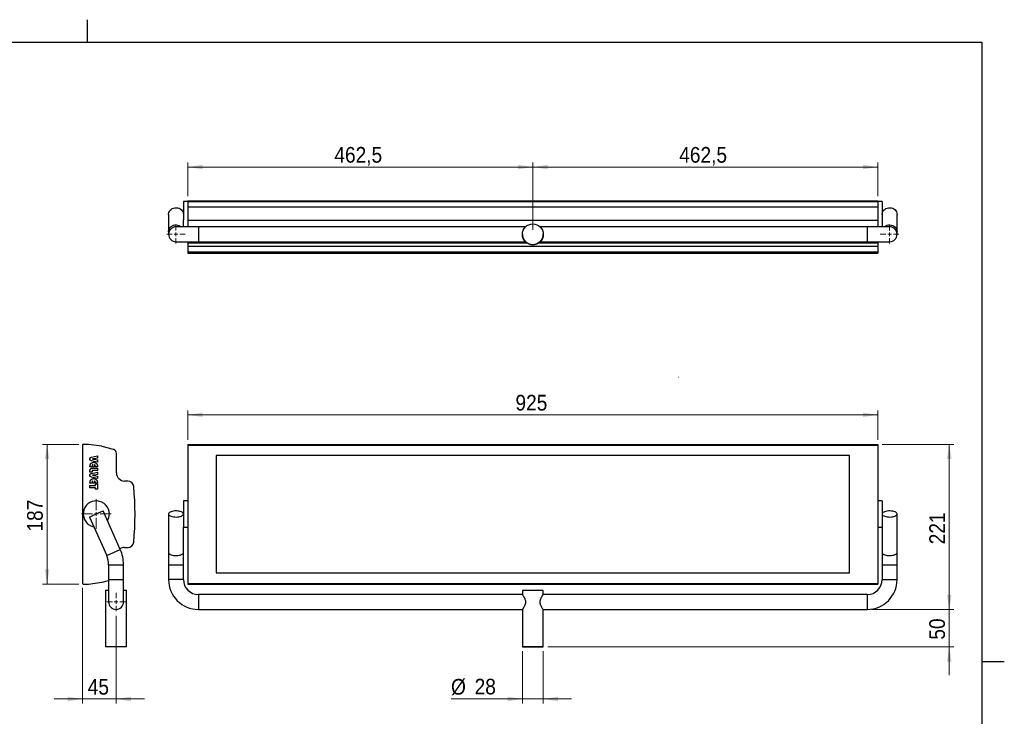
# Model space of a CAD drawing. Header units: millimetres. Extents: x 5 to 415, y 5 to 292.
# Tile 4 of 4: x 195 to 415, y 136 to 292. Entities that reach past the tile are written whole.
import ezdxf

# ---------------------------------------------------------------- set-up
doc = ezdxf.new("R2010")
doc.units = ezdxf.units.MM
doc.linetypes.add('SLD-Centrada-trazos-largos', pattern=[19.05, 15.24, -1.27, 1.27, -1.27])
doc.linetypes.add('SLD-Continua', pattern=[0])
doc.styles.add('SLDTEXTSTYLE0', font='GOTHIC.TTF', dxfattribs={"width": 0.913})
doc.dimstyles.new('SLDDIMSTYLE0', dxfattribs={"dimtxt": 3.5, "dimasz": 3.302, "dimexe": 0, "dimexo": 0.0625, "dimgap": 0.875, "dimtad": 1, "dimlfac": 6, "dimrnd": 1e-09, "dimzin": 12, "dimdsep": 46, "dimtxsty": 'SLDTEXTSTYLE0', "dimsah": 1, "dimcen": 0.09, "dimadec": 0, "dimazin": 3, "dimtfac": 1, "dimtmove": 0, "dimatfit": 0, "dimfxl": 1, "dimfrac": 2, "dimtolj": 1, "dimtzin": 12, "dimarcsym": 0})
doc.dimstyles.new('SLDDIMSTYLE1', dxfattribs={"dimtxt": 3.5, "dimasz": 3.302, "dimexe": 0, "dimexo": 0.0625, "dimgap": 0.875, "dimtad": 1, "dimdec": 0, "dimlfac": 6, "dimrnd": 1e-09, "dimzin": 12, "dimdsep": 46, "dimtxsty": 'SLDTEXTSTYLE0', "dimsah": 1, "dimcen": 0.09, "dimadec": 0, "dimazin": 3, "dimtfac": 1, "dimtdec": 0, "dimtofl": 0, "dimtmove": 0, "dimatfit": 3, "dimfxl": 1, "dimfrac": 2, "dimtolj": 1, "dimtzin": 12, "dimarcsym": 0})
doc.dimstyles.new('SLDDIMSTYLE2', dxfattribs={"dimtxt": 3.5, "dimasz": 3.302, "dimexe": 0, "dimexo": 0.0625, "dimgap": 0.875, "dimtad": 1, "dimlfac": 6, "dimrnd": 1e-09, "dimzin": 12, "dimdsep": 46, "dimtxsty": 'SLDTEXTSTYLE0', "dimsah": 1, "dimcen": 0.09, "dimadec": 0, "dimazin": 3, "dimtfac": 1, "dimtofl": 0, "dimtmove": 0, "dimatfit": 3, "dimfxl": 1, "dimfrac": 2, "dimtolj": 1, "dimtzin": 12, "dimarcsym": 0})

# ---------------------------------------------------------------- blocks, each defined once
blk = doc.blocks.new('_D')
at = {"color": 7, "linetype": 'SLD-Continua', "lineweight": 0}
for p, q in [((208.98, 165.07), (208.98, 139.24)), ((216.48, 158.82), (216.48, 139.24)), ((208.98, 140.24), (202.63, 140.24)), ((208.98, 140.24), (216.48, 140.24)), ((216.48, 140.24), (222.83, 140.24))]:
    blk.add_line(p, q, dxfattribs=at)
at = {"color": 7, "linetype": 'SLD-Continua', "lineweight": 18}
for points in [[(208.98, 140.24), (205.67, 140.75), (205.67, 139.73)], [(216.48, 140.24), (219.78, 139.73), (219.78, 140.75)]]:
    blk.add_solid(points, dxfattribs=at)
at = {"color": 7, "linetype": 'SLD-Continua', "lineweight": 18, "insert": (210.14, 144.71), "char_height": 3.5, "attachment_point": 1, "style": 'SLDTEXTSTYLE0'}
blk.add_mtext('45', dxfattribs=at)
blk = doc.blocks.new('_D_1')
at = {"color": 7, "linetype": 'SLD-Continua', "lineweight": 0}
for p, q in [((208.14, 197.12), (200.06, 197.12)), ((201.06, 197.12), (201.06, 165.9)), ((208.14, 165.9), (200.06, 165.9))]:
    blk.add_line(p, q, dxfattribs=at)
at = {"color": 7, "linetype": 'SLD-Continua', "lineweight": 18}
for points in [[(201.06, 197.12), (200.56, 193.82), (201.57, 193.82)], [(201.06, 165.9), (201.57, 169.21), (200.56, 169.21)]]:
    blk.add_solid(points, dxfattribs=at)
at = {"color": 7, "linetype": 'SLD-Continua', "lineweight": 18, "insert": (196.59, 177.63), "char_height": 3.5, "attachment_point": 1, "rotation": 90, "style": 'SLDTEXTSTYLE0'}
blk.add_mtext('187', dxfattribs=at)
blk = doc.blocks.new('SW_CENTERMARKSYMBOL_0')
at = {"color": 0, "linetype": 'SLD-Continua', "lineweight": 18}
for p, q in [((-0.83, 0), (-2.08, 0)), ((0, 0), (-0.42, 0)), ((0, 0.83), (0, 2.08)), ((0, 0), (0, 0.42)), ((0, 0), (0, -0.42)), ((0, 0), (0.42, 0)), ((0.83, 0), (2.08, 0)), ((0, -0.83), (0, -2.08))]:
    blk.add_line(p, q, dxfattribs=at)
blk = doc.blocks.new('SW_CENTERMARKSYMBOL_1')
at = {"color": 0, "linetype": 'SLD-Continua', "lineweight": 18}
for p, q in [((0, 0.83), (0, 3.33)), ((-0.83, 0), (-3.33, 0)), ((0, 0), (-0.42, 0)), ((0, 0), (0, 0.42)), ((0, 0), (0, -0.42)), ((0, 0), (0.42, 0)), ((0.83, 0), (3.33, 0)), ((0, -0.83), (0, -3.33))]:
    blk.add_line(p, q, dxfattribs=at)
blk = doc.blocks.new('_D_2')
at = {"color": 7, "linetype": 'SLD-Continua', "lineweight": 0}
for p, q in [((232.54, 198.12), (232.54, 204.72)), ((386.7, 198.12), (386.7, 204.72)), ((232.54, 203.72), (386.7, 203.72))]:
    blk.add_line(p, q, dxfattribs=at)
at = {"color": 7, "linetype": 'SLD-Continua', "lineweight": 18}
for points in [[(232.54, 203.72), (235.84, 203.21), (235.84, 204.22)], [(386.7, 203.72), (383.4, 204.22), (383.4, 203.21)]]:
    blk.add_solid(points, dxfattribs=at)
at = {"color": 7, "linetype": 'SLD-Continua', "lineweight": 18, "insert": (305.74, 208.19), "char_height": 3.5, "attachment_point": 1, "style": 'SLDTEXTSTYLE0'}
blk.add_mtext('925', dxfattribs=at)
blk = doc.blocks.new('_D_3')
at = {"color": 7, "linetype": 'SLD-Continua', "lineweight": 0}
for p, q in [((387.7, 197.12), (403.7, 197.12)), ((402.7, 160.24), (402.7, 197.12)), ((385.37, 160.24), (403.7, 160.24))]:
    blk.add_line(p, q, dxfattribs=at)
at = {"color": 7, "linetype": 'SLD-Continua', "lineweight": 18}
for points in [[(402.7, 197.12), (402.19, 193.82), (403.21, 193.82)], [(402.7, 160.24), (403.21, 163.54), (402.19, 163.54)]]:
    blk.add_solid(points, dxfattribs=at)
at = {"color": 7, "linetype": 'SLD-Continua', "lineweight": 18, "insert": (398.23, 174.8), "char_height": 3.5, "attachment_point": 1, "rotation": 90, "style": 'SLDTEXTSTYLE0'}
blk.add_mtext('221', dxfattribs=at)
blk = doc.blocks.new('_D_4')
at = {"color": 7, "linetype": 'SLD-Continua', "lineweight": 0}
for p, q in [((307.29, 150.9), (307.29, 139.24)), ((311.95, 150.9), (311.95, 139.24)), ((307.29, 140.24), (291.34, 140.24)), ((311.95, 140.24), (307.29, 140.24)), ((311.95, 140.24), (318.3, 140.24))]:
    blk.add_line(p, q, dxfattribs=at)
at = {"color": 7, "linetype": 'SLD-Continua', "lineweight": 18}
for points in [[(307.29, 140.24), (303.98, 140.75), (303.98, 139.73)], [(311.95, 140.24), (315.25, 139.73), (315.25, 140.75)]]:
    blk.add_solid(points, dxfattribs=at)
at = {"color": 7, "linetype": 'SLD-Continua', "lineweight": 18, "char_height": 3.5, "attachment_point": 1, "style": 'SLDTEXTSTYLE0'}
for s, insert in [('%%c', (291.34, 144.71)), ('28', (296.61, 144.76))]:
    blk.add_mtext(s, dxfattribs=dict(at, insert=insert))
blk = doc.blocks.new('_D_5')
at = {"color": 7, "linetype": 'SLD-Continua', "lineweight": 0}
for p, q in [((402.7, 160.24), (402.7, 166.59)), ((385.37, 160.24), (403.7, 160.24)), ((402.7, 160.24), (402.7, 151.9)), ((312.95, 151.9), (403.7, 151.9)), ((402.7, 151.9), (402.7, 145.55))]:
    blk.add_line(p, q, dxfattribs=at)
at = {"color": 7, "linetype": 'SLD-Continua', "lineweight": 18}
for points in [[(402.7, 160.24), (403.21, 163.54), (402.19, 163.54)], [(402.7, 151.9), (402.19, 148.6), (403.21, 148.6)]]:
    blk.add_solid(points, dxfattribs=at)
at = {"color": 7, "linetype": 'SLD-Continua', "lineweight": 18, "insert": (398.23, 153.49), "char_height": 3.5, "attachment_point": 1, "rotation": 90, "style": 'SLDTEXTSTYLE0'}
blk.add_mtext('50', dxfattribs=at)
blk = doc.blocks.new('_D_6')
at = {"color": 7, "linetype": 'SLD-Continua', "lineweight": 0}
for p, q in [((309.62, 245.06), (309.62, 260.08)), ((386.7, 252.56), (386.7, 260.08)), ((309.62, 259.08), (386.7, 259.08))]:
    blk.add_line(p, q, dxfattribs=at)
at = {"color": 7, "linetype": 'SLD-Continua', "lineweight": 18}
for points in [[(309.62, 259.08), (312.92, 258.58), (312.92, 259.59)], [(386.7, 259.08), (383.4, 259.59), (383.4, 258.58)]]:
    blk.add_solid(points, dxfattribs=at)
at = {"color": 7, "linetype": 'SLD-Continua', "lineweight": 18, "insert": (342.34, 263.56), "char_height": 3.5, "attachment_point": 1, "style": 'SLDTEXTSTYLE0'}
blk.add_mtext('462,5', dxfattribs=at)
blk = doc.blocks.new('_D_7')
at = {"color": 7, "linetype": 'SLD-Continua', "lineweight": 0}
for p, q in [((232.54, 252.56), (232.54, 260.08)), ((309.62, 245.06), (309.62, 260.08)), ((309.62, 259.08), (232.54, 259.08))]:
    blk.add_line(p, q, dxfattribs=at)
at = {"color": 7, "linetype": 'SLD-Continua', "lineweight": 18}
for points in [[(232.54, 259.08), (235.84, 258.58), (235.84, 259.59)], [(309.62, 259.08), (306.32, 259.59), (306.32, 258.58)]]:
    blk.add_solid(points, dxfattribs=at)
at = {"color": 7, "linetype": 'SLD-Continua', "lineweight": 18, "insert": (265.26, 263.56), "char_height": 3.5, "attachment_point": 1, "style": 'SLDTEXTSTYLE0'}
blk.add_mtext('462,5', dxfattribs=at)
blk = doc.blocks.new('SW_CENTERMARKSYMBOL_2')
at = {"color": 0, "linetype": 'SLD-Continua', "lineweight": 18}
for p, q in [((-0.83, 0), (-2.08, 0)), ((0, 0), (-0.42, 0)), ((0, 0.83), (0, 2.08)), ((0, 0), (0, 0.42)), ((0, 0), (0, -0.42)), ((0, 0), (0.42, 0)), ((0.83, 0), (2.08, 0)), ((0, -0.83), (0, -2.08))]:
    blk.add_line(p, q, dxfattribs=at)
blk = doc.blocks.new('SW_CENTERMARKSYMBOL_3')
at = {"color": 0, "linetype": 'SLD-Continua', "lineweight": 18}
for p, q in [((-0.83, 0), (-2.08, 0)), ((0, 0), (-0.42, 0)), ((0, 0.83), (0, 2.08)), ((0, 0), (0, 0.42)), ((0, 0), (0, -0.42)), ((0, 0), (0.42, 0)), ((0.83, 0), (2.08, 0)), ((0, -0.83), (0, -2.08))]:
    blk.add_line(p, q, dxfattribs=at)

msp = doc.modelspace()

# ---------------------------------------------------------------- linework, layer by layer
at = {"color": 7, "linetype": 'SLD-Continua', "lineweight": 25}
for p, q in [((210, 292.001), (210, 286.999)), ((10, 287), (410, 287)), ((410, 287), (410, 10)), ((232.5353, 251.3903), (231.5353, 251.3903)), ((231.5353, 251.3903), (231.5353, 247.2869)), ((232.5353, 251.557), (386.702, 251.557)), ((232.5353, 251.557), (232.5353, 251.3903)), ((232.5353, 251.3903), (386.702, 251.3903)), ((232.5353, 251.3903), (232.5353, 250.2262)), ((386.702, 251.557), (386.702, 251.3903)), ((387.702, 251.3903), (386.702, 251.3903)), ((386.702, 251.3903), (386.702, 250.2262)), ((387.702, 251.3903), (387.702, 247.2869)), ((232.5353, 250.2262), (386.702, 250.2262)), ((232.5353, 250.2262), (232.5353, 247.2298)), ((386.702, 250.2262), (386.702, 247.2298)), ((228.202, 248.4736), (228.202, 244.6338)), ((231.5353, 245.7236), (231.5353, 247.2869)), ((232.5353, 247.2298), (386.702, 247.2298)), ((232.5353, 247.2298), (232.5353, 247.1852)), ((232.5353, 247.1852), (386.702, 247.1852)), ((232.5353, 247.1852), (232.5353, 245.7236)), ((386.702, 247.2298), (386.702, 247.1852)), ((386.702, 247.1852), (386.702, 245.7236)), ((387.702, 247.2869), (387.702, 245.7236)), ((391.0353, 244.6338), (391.0353, 248.4736)), ((228.202, 244.6338), (228.202, 244.057)), ((234.8687, 245.7236), (229.8687, 245.7236)), ((307.9857, 245.7236), (234.8687, 245.7236)), ((234.8687, 245.7236), (234.8687, 242.3903)), ((384.3687, 245.7236), (311.2517, 245.7236)), ((389.3687, 245.7236), (384.3687, 245.7236)), ((384.3687, 245.7236), (384.3687, 242.3903)), ((391.0353, 244.057), (391.0353, 244.6338)), ((229.8687, 242.3903), (234.8687, 242.3903)), ((232.5353, 242.3903), (232.5353, 242.1429)), ((232.5353, 242.1429), (232.5353, 241.4388)), ((232.5353, 242.1429), (308.2842, 242.1429)), ((234.8687, 242.3903), (307.9694, 242.3903)), ((307.2853, 244.057), (307.2853, 244.057)), ((310.9531, 242.1429), (386.702, 242.1429)), ((311.268, 242.3903), (384.3687, 242.3903)), ((311.952, 244.057), (311.952, 244.057)), ((384.3687, 242.3903), (389.3687, 242.3903)), ((386.702, 242.3903), (386.702, 242.1429)), ((386.702, 242.1429), (386.702, 241.4388)), ((232.5353, 241.4388), (386.702, 241.4388)), ((232.5353, 241.4388), (232.5353, 240.1113)), ((232.5353, 240.1113), (386.702, 240.1113)), ((232.5353, 240.1113), (232.5353, 239.8221)), ((386.702, 241.4388), (386.702, 240.1113)), ((386.702, 240.1113), (386.702, 239.8221)), ((232.5353, 239.8221), (386.702, 239.8221)), ((208.9762, 196.9527), (208.9762, 166.0714)), ((210.307, 197.1194), (209.1429, 197.1194)), ((213.3034, 196.693), (210.307, 197.1194)), ((215.8831, 195.9842), (213.348, 196.6807)), ((215.9652, 195.9575), (215.8831, 195.9842)), ((232.5353, 197.1194), (386.702, 197.1194)), ((232.5353, 197.1194), (232.5353, 196.9527)), ((232.5353, 196.9527), (386.702, 196.9527)), ((232.5353, 196.9527), (232.5353, 166.0714)), ((386.702, 197.1194), (386.702, 196.9527)), ((386.702, 196.9527), (386.702, 166.0714)), ((211.0009, 194.2709), (212.3095, 194.5669)), ((211.2631, 193.8638), (211.2247, 193.859)), ((212.3095, 194.0348), (211.6414, 193.9183)), ((211.6427, 193.7939), (212.3095, 193.6798)), ((212.3095, 194.5669), (212.3095, 194.0348)), ((212.3095, 193.6798), (212.3095, 193.1415)), ((216.557, 190.758), (216.557, 195.1003)), ((380.3687, 194.6194), (238.8687, 194.6194)), ((238.8687, 194.6194), (238.8687, 168.4048)), ((380.3687, 168.4048), (380.3687, 194.6194)), ((210.6429, 192.0669), (210.6429, 192.1104)), ((211.1034, 192.0669), (210.6429, 192.0669)), ((212.3095, 193.1415), (211.0009, 193.4437)), ((211.1034, 192.1677), (211.1034, 192.0669)), ((211.2305, 191.8257), (212.3095, 191.8257)), ((211.2788, 192.0669), (211.2788, 192.5932)), ((211.6736, 192.0669), (211.2788, 192.0669)), ((211.6736, 192.5908), (211.6736, 192.0669)), ((211.849, 192.0669), (211.849, 192.1677)), ((212.3095, 192.0669), (211.849, 192.0669)), ((212.3095, 192.1104), (212.3095, 192.0669)), ((212.3095, 191.8257), (212.3095, 191.2994)), ((210.6429, 190.8827), (210.6429, 191.2089)), ((211.1034, 190.8827), (210.6429, 190.8827)), ((211.0009, 190.6305), (212.3095, 190.9266)), ((212.3095, 189.5011), (211.0009, 189.8034)), ((211.1034, 191.1335), (211.1034, 190.8827)), ((211.2631, 190.2235), (211.2247, 190.2187)), ((212.3095, 191.2994), (211.2668, 191.2994)), ((212.3095, 190.3944), (211.6414, 190.2779)), ((211.6427, 190.1536), (212.3095, 190.0395)), ((212.3095, 190.9266), (212.3095, 190.3944)), ((212.3095, 190.0395), (212.3095, 189.5011)), ((210.6429, 188.4266), (210.6429, 188.4701)), ((211.1034, 188.4266), (210.6429, 188.4266)), ((210.6429, 187.9661), (211.849, 187.9661)), ((210.6429, 187.4397), (210.6429, 187.9661)), ((211.849, 187.4397), (210.6429, 187.4397)), ((211.1034, 188.5273), (211.1034, 188.4266)), ((211.2788, 188.4266), (211.2788, 188.9529)), ((211.6736, 188.4266), (211.2788, 188.4266)), ((211.6736, 188.9505), (211.6736, 188.4266)), ((211.849, 188.4266), (211.849, 188.5273)), ((212.3095, 188.4266), (211.849, 188.4266)), ((211.849, 188.2731), (212.3095, 188.2731)), ((211.849, 187.9661), (211.849, 188.2731)), ((211.849, 187.1327), (211.849, 187.4397)), ((212.3095, 187.1327), (211.849, 187.1327)), ((212.3095, 188.4701), (212.3095, 188.4266)), ((212.3095, 188.2731), (212.3095, 187.1327)), ((219.0943, 188.9246), (218.3903, 188.9246)), ((232.5353, 184.4881), (231.5353, 184.4881)), ((231.5353, 184.4881), (231.5353, 178.6548)), ((387.702, 184.4881), (386.702, 184.4881)), ((387.702, 184.4881), (387.702, 178.6548)), ((210.5371, 180.8933), (212.0595, 181.5714)), ((210.5371, 180.8933), (214.3769, 172.2725)), ((212.0595, 181.5714), (213.582, 182.2496)), ((217.4219, 173.6288), (213.582, 182.2496)), ((228.202, 181.5714), (228.202, 172.9506)), ((391.0353, 172.9506), (391.0353, 181.5714)), ((231.5353, 178.6548), (232.5353, 178.6548)), ((231.5353, 172.9506), (231.5353, 178.6548)), ((386.702, 178.6548), (387.702, 178.6548)), ((387.702, 178.6548), (387.702, 172.9506)), ((218.3903, 174.0995), (219.0943, 174.0995)), ((214.3769, 172.2725), (215.8994, 172.9506)), ((215.8994, 172.9506), (217.4219, 173.6288)), ((228.202, 172.9506), (228.202, 170.2381)), ((231.5353, 170.2381), (231.5353, 172.9506)), ((387.702, 172.9506), (387.702, 170.2381)), ((391.0353, 170.2381), (391.0353, 172.9506)), ((214.8095, 170.2381), (214.8095, 166.9048)), ((214.8095, 170.2381), (218.1429, 170.2381)), ((218.1429, 166.9048), (218.1429, 170.2381)), ((228.202, 170.2381), (228.202, 166.9048)), ((228.202, 170.2381), (231.5353, 170.2381)), ((231.5353, 166.9048), (231.5353, 170.2381)), ((387.702, 170.2381), (387.702, 166.9048)), ((387.702, 170.2381), (391.0353, 170.2381)), ((391.0353, 166.9048), (391.0353, 170.2381)), ((238.8687, 168.4048), (380.3687, 168.4048)), ((209.1429, 165.9048), (210.3069, 165.9048)), ((210.3069, 165.9048), (213.3034, 166.3312)), ((213.348, 166.3434), (214.8095, 166.745)), ((214.8095, 166.9048), (214.8095, 161.9048)), ((214.8095, 166.9048), (218.1429, 166.9048)), ((218.1429, 161.9048), (218.1429, 166.9048)), ((231.5353, 166.9048), (228.202, 166.9048)), ((232.5353, 166.0714), (386.702, 166.0714)), ((232.5353, 166.0714), (232.5353, 165.9048)), ((232.5353, 165.9048), (386.702, 165.9048)), ((232.5353, 165.9048), (386.702, 165.9048)), ((232.5353, 165.9048), (232.5353, 165.9048)), ((386.702, 166.0714), (386.702, 165.9048)), ((387.702, 166.9048), (391.0353, 166.9048)), ((214.1429, 164.4881), (214.1429, 151.9048)), ((214.8095, 164.4881), (214.1429, 164.4881)), ((218.8095, 164.4881), (218.1429, 164.4881)), ((218.8095, 151.9048), (218.8095, 164.4881)), ((307.2944, 163.5714), (234.8687, 163.5714)), ((234.8687, 163.5714), (234.8687, 160.2381)), ((307.2853, 164.4881), (307.2853, 163.5586)), ((384.3687, 163.5714), (311.9447, 163.5714)), ((311.952, 163.561), (311.952, 164.4881)), ((384.3687, 163.5714), (384.3687, 160.2381)), ((234.8687, 160.2381), (307.2927, 160.2381)), ((307.2853, 160.2485), (307.2853, 151.9048)), ((311.9429, 160.2381), (384.3687, 160.2381)), ((311.952, 151.9048), (311.952, 160.251)), ((218.8095, 151.9048), (214.1429, 151.9048)), ((415.001, 148.5), (409.999, 148.5))]:
    msp.add_line(p, q, dxfattribs=at)
at = {"color": 7, "linetype": 'SLD-Centrada-trazos-largos', "lineweight": 18}
msp.add_line((342.1187, 212.1126), (342.156, 212.1126), dxfattribs=at)
at = {"color": 7, "linetype": 'SLD-Continua', "lineweight": 25, "flags": 128}
for points in [[(228.202, 248.4736), (228.2096, 248.6183), (228.2695, 248.9026), (228.3873, 249.1713), (228.5586, 249.4147), (228.7772, 249.6242), (229.0353, 249.7921), (229.3236, 249.9124), (229.6315, 249.9806), (229.948, 249.9944), (230.2616, 249.9532), (230.561, 249.8585), (230.8354, 249.7138), (231.0749, 249.5242), (231.2708, 249.2967), (231.416, 249.0395), (231.5052, 248.7618), (231.5353, 248.4736)], [(387.702, 248.4736), (387.7096, 248.6183), (387.7695, 248.9026), (387.8873, 249.1713), (388.0586, 249.4147), (388.2772, 249.6242), (388.5353, 249.7921), (388.8236, 249.9124), (389.1315, 249.9806), (389.448, 249.9944), (389.7616, 249.9532), (390.061, 249.8585), (390.3354, 249.7138), (390.5749, 249.5242), (390.7708, 249.2967), (390.916, 249.0395), (391.0052, 248.7618), (391.0353, 248.4736)], [(228.202, 244.6338), (228.2096, 244.7785), (228.2695, 245.0627), (228.3873, 245.3314), (228.5586, 245.5749), (228.7772, 245.7844), (229.0353, 245.9522), (229.3236, 246.0725), (229.6315, 246.1407), (229.948, 246.1545), (230.2616, 246.1133), (230.561, 246.0186), (230.8354, 245.8739), (231.0324, 245.7236)], [(388.2049, 245.7236), (388.2772, 245.7844), (388.5353, 245.9522), (388.8236, 246.0725), (389.1315, 246.1407), (389.448, 246.1545), (389.7616, 246.1133), (390.061, 246.0186), (390.3354, 245.8739), (390.5749, 245.6844), (390.7708, 245.4569), (390.916, 245.1996), (391.0052, 244.9219), (391.0353, 244.6338)], [(231.5353, 181.5714), (231.5052, 181.6998), (231.416, 181.8235), (231.2708, 181.9381), (231.0749, 182.0394), (230.8354, 182.1238), (230.561, 182.1883), (230.2616, 182.2304), (229.948, 182.2488), (229.6315, 182.2427), (229.3236, 182.2123), (229.0353, 182.1587), (228.7772, 182.0839), (228.5586, 181.9906), (228.3873, 181.8822), (228.2695, 181.7625), (228.2096, 181.6359), (228.2096, 181.507), (228.2695, 181.3804), (228.3873, 181.2607), (228.5586, 181.1522), (228.7772, 181.0589), (229.0353, 180.9841), (229.3236, 180.9306), (229.6315, 180.9002), (229.948, 180.8941), (230.2616, 180.9124), (230.561, 180.9546), (230.8354, 181.019), (231.0749, 181.1035), (231.2708, 181.2048), (231.416, 181.3194), (231.5052, 181.4431), (231.5353, 181.5714)], [(391.0353, 181.5714), (391.0052, 181.6998), (390.916, 181.8235), (390.7708, 181.9381), (390.5749, 182.0394), (390.3354, 182.1238), (390.061, 182.1883), (389.7616, 182.2304), (389.448, 182.2488), (389.1315, 182.2427), (388.8236, 182.2123), (388.5353, 182.1587), (388.2772, 182.0839), (388.0586, 181.9906), (387.8873, 181.8822), (387.7695, 181.7625), (387.7096, 181.6359), (387.7096, 181.507), (387.7695, 181.3804), (387.8873, 181.2607), (388.0586, 181.1522), (388.2772, 181.0589), (388.5353, 180.9841), (388.8236, 180.9306), (389.1315, 180.9002), (389.448, 180.8941), (389.7616, 180.9124), (390.061, 180.9546), (390.3354, 181.019), (390.5749, 181.1035), (390.7708, 181.2048), (390.916, 181.3194), (391.0052, 181.4431), (391.0353, 181.5714)], [(228.202, 172.9506), (228.2096, 172.8862), (228.2695, 172.7596), (228.3873, 172.6399), (228.5586, 172.5314), (228.7772, 172.4381), (229.0353, 172.3634), (229.3236, 172.3098), (229.6315, 172.2794), (229.948, 172.2733), (230.2616, 172.2916), (230.561, 172.3338), (230.8354, 172.3982), (231.0749, 172.4827), (231.2708, 172.584), (231.416, 172.6986), (231.5052, 172.8223), (231.5353, 172.9506)], [(387.702, 172.9506), (387.7096, 172.8862), (387.7695, 172.7596), (387.8873, 172.6399), (388.0586, 172.5314), (388.2772, 172.4381), (388.5353, 172.3634), (388.8236, 172.3098), (389.1315, 172.2794), (389.448, 172.2733), (389.7616, 172.2916), (390.061, 172.3338), (390.3354, 172.3982), (390.5749, 172.4827), (390.7708, 172.584), (390.916, 172.6986), (391.0052, 172.8223), (391.0353, 172.9506)], [(311.952, 164.4881), (311.9501, 164.4881), (311.9049, 164.4881), (311.8004, 164.4881), (311.6394, 164.4881), (311.4261, 164.4881), (311.166, 164.4881), (310.8658, 164.4881), (310.5333, 164.4881), (310.1771, 164.4881), (309.8064, 164.4881), (309.4309, 164.4881), (309.0603, 164.4881), (308.7041, 164.4881), (308.3716, 164.4881), (308.0714, 164.4881), (307.8113, 164.4881), (307.5979, 164.4881), (307.437, 164.4881), (307.3325, 164.4881), (307.2872, 164.4881), (307.2853, 164.4881)], [(309.6187, 151.9048), (309.993, 151.9048), (310.3576, 151.9048), (310.703, 151.9048), (311.0204, 151.9048), (311.3015, 151.9048), (311.539, 151.9048), (311.7267, 151.9048), (311.8599, 151.9048), (311.935, 151.9048), (311.9501, 151.9048), (311.9049, 151.9048), (311.8004, 151.9048), (311.6394, 151.9048), (311.4261, 151.9048), (311.166, 151.9048), (310.8658, 151.9048), (310.5333, 151.9048), (310.1771, 151.9048), (309.8064, 151.9048), (309.4309, 151.9048), (309.0603, 151.9048), (308.7041, 151.9048), (308.3716, 151.9048), (308.0714, 151.9048), (307.8113, 151.9048), (307.5979, 151.9048), (307.437, 151.9048), (307.3325, 151.9048), (307.2872, 151.9048), (307.3024, 151.9048), (307.3775, 151.9048), (307.5106, 151.9048), (307.6984, 151.9048), (307.9359, 151.9048), (308.2169, 151.9048), (308.5343, 151.9048), (308.8798, 151.9048), (309.2444, 151.9048), (309.6187, 151.9048)]]:
    msp.add_lwpolyline(points, dxfattribs=at)
at = {"color": 7, "linetype": 'SLD-Continua', "lineweight": 25}
msp.add_circle((309.6187, 244.057), 2.3333, dxfattribs=at)
for centre, radius, start, end in [((229.8687, 244.057), 1.6667, 90, 270), ((389.3687, 244.057), 1.6667, 270, 90), ((309.6187, 244.057), 2.3333, 180, 270), ((309.6187, 244.057), 2.3333, 270, 0), ((209.1429, 196.9527), 0.1667, 90, 180.000003), ((213.282, 196.5277), 0.1667, 66.662409, 82.612922), ((215.6403, 195.1003), 0.9167, 359.999997, 69.241239), ((218.3903, 190.758), 1.8333, 179.999997, 269.999997), ((219.0943, 187.5913), 1.3333, 5.339056, 89.999997), ((154.0444, 181.5121), 66.6667, 354.660938, 5.339056), ((212.0595, 181.5714), 2.9167, 0, 259.159247), ((212.0595, 181.5714), 2.9167, 328.859056, 0), ((218.3903, 172.2662), 1.8333, 89.999997, 124.385334), ((219.0943, 175.4329), 1.3333, 269.999997, 354.660938), ((209.8095, 170.2381), 5, 0, 24.009151), ((209.8095, 170.2381), 8.3333, 0, 24.009151), ((209.1429, 166.0714), 0.1667, 180, 270), ((213.2819, 166.4965), 0.1667, 277.387049, 293.337586), ((234.8687, 166.9048), 6.6667, 180, 270), ((234.8687, 166.9048), 3.3333, 180, 270), ((384.3687, 166.9048), 3.3333, 270, 0), ((384.3687, 166.9048), 6.6667, 270, 0), ((216.4762, 161.9048), 1.6667, 180, 0)]:
    msp.add_arc(centre, radius, start, end, dxfattribs=at)
for points, knots in [([(307.2927, 244.0574), (307.296, 243.9292), (307.3032, 243.6461), (307.4231, 243.2322), (307.6154, 242.8344), (307.825, 242.5546), (307.9742, 242.4012), (307.9707, 242.405), (307.9694, 242.4065)], [0, 0, 0, 0, 0.14044534, 0.30997334, 0.49858531, 0.72195181, 0.89483014, 1, 1, 1, 1]), ([(311.268, 242.4065), (311.2639, 242.4023), (311.2509, 242.3894), (311.3605, 242.4987), (311.5604, 242.7397), (311.7827, 243.1441), (311.9307, 243.6048), (311.9391, 243.918), (311.9429, 244.0576)], [0, 0, 0, 0, 0.06917366, 0.21636366, 0.43443184, 0.65752536, 0.84737277, 1, 1, 1, 1]), ([(210.6209, 193.859), (210.6212, 193.8728), (210.6217, 193.8999), (210.6259, 193.9393), (210.6325, 193.9765), (210.6426, 194.0112), (210.6549, 194.0437), (210.6699, 194.0741), (210.6883, 194.1018), (210.7091, 194.1277), (210.7333, 194.1513), (210.7609, 194.1735), (210.7924, 194.1935), (210.8271, 194.2125), (210.8656, 194.2294), (210.9074, 194.2452), (210.9528, 194.2593), (210.9846, 194.267), (211.0009, 194.2709)], [0, 0, 0, 0, 0.06704895, 0.131084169, 0.191913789, 0.250109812, 0.305856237, 0.360345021, 0.41395421, 0.466715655, 0.521150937, 0.577889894, 0.637953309, 0.701645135, 0.76957349, 0.841782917, 0.918332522, 1, 1, 1, 1]), ([(211.0009, 193.4437), (210.9846, 193.4476), (210.9528, 193.4552), (210.9074, 193.4694), (210.8656, 193.4851), (210.8272, 193.5022), (210.7922, 193.5206), (210.761, 193.5412), (210.7334, 193.5632), (210.7089, 193.5866), (210.6884, 193.6128), (210.6698, 193.6406), (210.655, 193.6713), (210.6426, 193.7042), (210.6325, 193.7395), (210.6259, 193.7773), (210.6217, 193.8173), (210.6212, 193.8448), (210.6209, 193.859)], [0, 0, 0, 0, 0.08122369, 0.15735731, 0.22917434, 0.29673357, 0.35981772, 0.41985617, 0.4762868, 0.53004104, 0.58294475, 0.63626262, 0.69094852, 0.74690674, 0.80584615, 0.86742874, 0.93166385, 1, 1, 1, 1]), ([(211.2247, 193.859), (211.283, 193.8502), (211.4026, 193.832), (211.5221, 193.8129), (211.5835, 193.8032)], [0, 0, 0, 0, 0.48690311, 1, 1, 1, 1]), ([(211.6414, 193.9183), (211.636, 193.9174), (211.6223, 193.915), (211.5973, 193.9109), (211.5634, 193.9058), (211.5205, 193.8998), (211.4688, 193.8921), (211.4081, 193.8836), (211.3386, 193.874), (211.2892, 193.8673), (211.2631, 193.8638)], [0, 0, 0, 0, 0.042742, 0.10906555, 0.19883301, 0.31205265, 0.44885489, 0.60911214, 0.79282668, 1, 1, 1, 1]), ([(211.5835, 193.8032), (211.5907, 193.8022), (211.6036, 193.8004), (211.6206, 193.7976), (211.6331, 193.7955), (211.64, 193.7944), (211.6427, 193.7939)], [0, 0, 0, 0, 0.36344061, 0.65261841, 0.86104736, 1, 1, 1, 1]), ([(210.6429, 192.1104), (210.6432, 192.1446), (210.6437, 192.2109), (210.6511, 192.3069), (210.6611, 192.3964), (210.6765, 192.4793), (210.6964, 192.5557), (210.7201, 192.6259), (210.7486, 192.6898), (210.7722, 192.7284), (210.7837, 192.7471)], [0, 0, 0, 0, 0.15508681, 0.30065931, 0.4369602, 0.56409813, 0.68308723, 0.79493245, 0.90029623, 1, 1, 1, 1]), ([(210.6429, 191.2089), (210.6434, 191.2344), (210.6443, 191.2836), (210.6507, 191.355), (210.6618, 191.4212), (210.6778, 191.4822), (210.6972, 191.5384), (210.7222, 191.5892), (210.7512, 191.6351), (210.7852, 191.6757), (210.8241, 191.7112), (210.8675, 191.7425), (210.9163, 191.768), (210.9697, 191.7894), (211.0281, 191.8056), (211.0912, 191.8176), (211.1593, 191.8243), (211.2063, 191.8252), (211.2305, 191.8257)], [0, 0, 0, 0, 0.07788582, 0.1504516, 0.2188041, 0.28264592, 0.34304285, 0.40018418, 0.45528542, 0.50856397, 0.56168217, 0.6157362, 0.67148825, 0.72976568, 0.79109566, 0.85648029, 0.9259522, 1, 1, 1, 1]), ([(210.7837, 192.7471), (210.7937, 192.7616), (210.8135, 192.7903), (210.8459, 192.8309), (210.8802, 192.869), (210.9166, 192.9047), (210.955, 192.9381), (210.9956, 192.9685), (211.0378, 192.9967), (211.082, 193.0224), (211.1277, 193.0452), (211.1745, 193.0653), (211.2224, 193.082), (211.2714, 193.0958), (211.3214, 193.1064), (211.3725, 193.1138), (211.4245, 193.119), (211.4595, 193.1194), (211.4772, 193.1196)], [0, 0, 0, 0, 0.064379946, 0.127341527, 0.189692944, 0.25166751, 0.313502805, 0.37518581, 0.436880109, 0.49915466, 0.561679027, 0.623383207, 0.685286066, 0.746854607, 0.809144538, 0.872002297, 0.93529084, 1, 1, 1, 1]), ([(211.2788, 192.5932), (211.2637, 192.5838), (211.234, 192.5653), (211.196, 192.5301), (211.1647, 192.4905), (211.1452, 192.4531), (211.133, 192.4203), (211.1252, 192.3927), (211.1183, 192.3623), (211.113, 192.3289), (211.1085, 192.2928), (211.1055, 192.2537), (211.1039, 192.2117), (211.1036, 192.1826), (211.1034, 192.1677)], [0, 0, 0, 0, 0.110147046, 0.215301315, 0.317140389, 0.419823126, 0.473969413, 0.532583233, 0.596815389, 0.666040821, 0.740541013, 0.821063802, 0.907745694, 1, 1, 1, 1]), ([(211.4772, 193.1196), (211.4948, 193.1194), (211.5298, 193.119), (211.5816, 193.1138), (211.6324, 193.1064), (211.6822, 193.0958), (211.7309, 193.0819), (211.7788, 193.0657), (211.8253, 193.0456), (211.8709, 193.023), (211.915, 192.9978), (211.9573, 192.9697), (211.9972, 192.9386), (212.0361, 192.9058), (212.072, 192.8697), (212.1066, 192.8316), (212.1389, 192.7907), (212.1587, 192.7617), (212.1687, 192.7471)], [0, 0, 0, 0, 0.06441616, 0.12782696, 0.19039252, 0.25239381, 0.31408129, 0.37557146, 0.43739484, 0.49947927, 0.561665, 0.62347848, 0.68520138, 0.74688319, 0.80927103, 0.8717429, 0.9351537, 1, 1, 1, 1]), ([(211.849, 192.1677), (211.8489, 192.1824), (211.8486, 192.211), (211.8469, 192.2525), (211.8439, 192.2912), (211.8394, 192.3271), (211.8341, 192.3601), (211.8272, 192.3902), (211.8191, 192.4174), (211.8068, 192.45), (211.7871, 192.4872), (211.7562, 192.5269), (211.7183, 192.5622), (211.6888, 192.5811), (211.6736, 192.5908)], [0, 0, 0, 0, 0.09137983, 0.17715554, 0.25744527, 0.3323831, 0.40131644, 0.46454458, 0.52370233, 0.57750408, 0.68016397, 0.7831605, 0.88841184, 1, 1, 1, 1]), ([(212.1687, 192.7471), (212.1801, 192.7284), (212.2035, 192.6898), (212.2315, 192.6258), (212.2554, 192.5557), (212.2751, 192.4793), (212.291, 192.3964), (212.3015, 192.3069), (212.3087, 192.2109), (212.3092, 192.1446), (212.3095, 192.1104)], [0, 0, 0, 0, 0.09947454, 0.20465818, 0.31653871, 0.43556538, 0.56283969, 0.69924577, 0.84486423, 1, 1, 1, 1]), ([(210.6209, 190.2187), (210.6212, 190.2325), (210.6217, 190.2595), (210.6259, 190.2989), (210.6325, 190.3362), (210.6426, 190.3708), (210.6549, 190.4033), (210.6699, 190.4337), (210.6883, 190.4614), (210.7091, 190.4873), (210.7333, 190.511), (210.7609, 190.5331), (210.7924, 190.5531), (210.8271, 190.5722), (210.8656, 190.5891), (210.9074, 190.6049), (210.9528, 190.619), (210.9846, 190.6266), (211.0009, 190.6305)], [0, 0, 0, 0, 0.06704895, 0.131084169, 0.191913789, 0.250109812, 0.305856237, 0.360345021, 0.41395421, 0.466715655, 0.521150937, 0.577889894, 0.637953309, 0.701645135, 0.76957349, 0.841782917, 0.918332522, 1, 1, 1, 1]), ([(211.0009, 189.8034), (210.9846, 189.8073), (210.9528, 189.8149), (210.9074, 189.829), (210.8656, 189.8448), (210.8272, 189.8618), (210.7922, 189.8803), (210.761, 189.9008), (210.7334, 189.9229), (210.7089, 189.9463), (210.6884, 189.9725), (210.6698, 190.0002), (210.655, 190.0309), (210.6426, 190.0639), (210.6325, 190.0991), (210.6259, 190.1369), (210.6217, 190.177), (210.6212, 190.2045), (210.6209, 190.2187)], [0, 0, 0, 0, 0.08122369, 0.15735731, 0.22917434, 0.29673357, 0.35981772, 0.41985617, 0.4762868, 0.53004104, 0.58294475, 0.63626262, 0.69094852, 0.74690674, 0.80584615, 0.86742874, 0.93166385, 1, 1, 1, 1]), ([(210.7837, 189.1067), (210.7937, 189.1213), (210.8135, 189.15), (210.8459, 189.1905), (210.8802, 189.2287), (210.9166, 189.2644), (210.955, 189.2977), (210.9956, 189.3281), (211.0378, 189.3564), (211.082, 189.3821), (211.1277, 189.4049), (211.1745, 189.425), (211.2224, 189.4416), (211.2714, 189.4555), (211.3214, 189.4661), (211.3725, 189.4734), (211.4245, 189.4786), (211.4595, 189.479), (211.4772, 189.4792)], [0, 0, 0, 0, 0.064379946, 0.127341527, 0.189692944, 0.25166751, 0.313502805, 0.37518581, 0.436880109, 0.49915466, 0.561679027, 0.623383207, 0.685286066, 0.746854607, 0.809144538, 0.872002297, 0.93529084, 1, 1, 1, 1]), ([(211.2668, 191.2994), (211.2539, 191.2991), (211.2294, 191.2984), (211.1954, 191.2904), (211.1663, 191.2778), (211.1426, 191.2592), (211.1247, 191.2349), (211.1119, 191.2057), (211.1045, 191.1713), (211.1038, 191.1466), (211.1034, 191.1335)], [0, 0, 0, 0, 0.14500596, 0.27393322, 0.38915391, 0.49856911, 0.60743571, 0.72382504, 0.85371568, 1, 1, 1, 1]), ([(211.2247, 190.2187), (211.283, 190.2098), (211.4026, 190.1917), (211.5221, 190.1726), (211.5835, 190.1628)], [0, 0, 0, 0, 0.48690311, 1, 1, 1, 1]), ([(211.6414, 190.2779), (211.636, 190.277), (211.6223, 190.2747), (211.5973, 190.2705), (211.5634, 190.2655), (211.5205, 190.2594), (211.4688, 190.2517), (211.4081, 190.2432), (211.3386, 190.2336), (211.2892, 190.227), (211.2631, 190.2235)], [0, 0, 0, 0, 0.042742, 0.10906555, 0.19883301, 0.31205265, 0.44885489, 0.60911214, 0.79282668, 1, 1, 1, 1]), ([(211.4772, 189.4792), (211.4948, 189.479), (211.5298, 189.4786), (211.5816, 189.4734), (211.6324, 189.4661), (211.6822, 189.4555), (211.7309, 189.4416), (211.7788, 189.4253), (211.8253, 189.4052), (211.8709, 189.3827), (211.915, 189.3574), (211.9573, 189.3293), (211.9972, 189.2982), (212.0361, 189.2655), (212.072, 189.2293), (212.1066, 189.1912), (212.1389, 189.1503), (212.1587, 189.1214), (212.1687, 189.1067)], [0, 0, 0, 0, 0.06441616, 0.12782696, 0.19039252, 0.25239381, 0.31408129, 0.37557146, 0.43739484, 0.49947927, 0.561665, 0.62347848, 0.68520138, 0.74688319, 0.80927103, 0.8717429, 0.9351537, 1, 1, 1, 1]), ([(211.5835, 190.1628), (211.5907, 190.1618), (211.6036, 190.16), (211.6206, 190.1573), (211.6331, 190.1552), (211.64, 190.154), (211.6427, 190.1536)], [0, 0, 0, 0, 0.36344061, 0.65261841, 0.86104736, 1, 1, 1, 1]), ([(210.6429, 188.4701), (210.6432, 188.5043), (210.6437, 188.5705), (210.6511, 188.6665), (210.6611, 188.7561), (210.6765, 188.839), (210.6964, 188.9153), (210.7201, 188.9855), (210.7486, 189.0495), (210.7722, 189.088), (210.7837, 189.1067)], [0, 0, 0, 0, 0.15508681, 0.30065931, 0.4369602, 0.56409813, 0.68308723, 0.79493245, 0.90029623, 1, 1, 1, 1]), ([(211.2788, 188.9529), (211.2637, 188.9434), (211.234, 188.9249), (211.196, 188.8898), (211.1647, 188.8502), (211.1452, 188.8127), (211.133, 188.78), (211.1252, 188.7523), (211.1183, 188.7219), (211.113, 188.6886), (211.1085, 188.6525), (211.1055, 188.6134), (211.1039, 188.5713), (211.1036, 188.5423), (211.1034, 188.5273)], [0, 0, 0, 0, 0.110147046, 0.215301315, 0.317140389, 0.419823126, 0.473969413, 0.532583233, 0.596815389, 0.666040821, 0.740541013, 0.821063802, 0.907745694, 1, 1, 1, 1]), ([(211.849, 188.5273), (211.8489, 188.5421), (211.8486, 188.5706), (211.8469, 188.6121), (211.8439, 188.6509), (211.8394, 188.6868), (211.8341, 188.7197), (211.8272, 188.7498), (211.8191, 188.7771), (211.8068, 188.8097), (211.7871, 188.8468), (211.7562, 188.8866), (211.7183, 188.9219), (211.6888, 188.9408), (211.6736, 188.9505)], [0, 0, 0, 0, 0.09137983, 0.17715554, 0.25744527, 0.3323831, 0.40131644, 0.46454458, 0.52370233, 0.57750408, 0.68016397, 0.7831605, 0.88841184, 1, 1, 1, 1]), ([(212.1687, 189.1067), (212.1801, 189.088), (212.2035, 189.0495), (212.2315, 188.9854), (212.2554, 188.9153), (212.2751, 188.8389), (212.291, 188.7561), (212.3015, 188.6665), (212.3087, 188.5705), (212.3092, 188.5043), (212.3095, 188.4701)], [0, 0, 0, 0, 0.09947454, 0.20465818, 0.31653871, 0.43556538, 0.56283969, 0.69924577, 0.84486423, 1, 1, 1, 1]), ([(307.2945, 163.5586), (307.2916, 163.5626), (307.2758, 163.5848), (307.3458, 163.487), (307.4892, 163.2761), (307.6684, 162.9838), (307.8183, 162.6729), (307.9463, 162.3407), (307.9709, 162.068), (307.9857, 161.9048)], [0, 0, 0, 0, 0.03806457, 0.2082528, 0.38260318, 0.58404954, 0.7005217, 0.82078328, 1, 1, 1, 1]), ([(311.2517, 161.9048), (311.266, 162.0634), (311.2945, 162.3793), (311.478, 162.8126), (311.6569, 163.1308), (311.8012, 163.3542), (311.9019, 163.5015), (311.9613, 163.5845), (311.9469, 163.5643), (311.9446, 163.561)], [0, 0, 0, 0, 0.17426479, 0.34705789, 0.55180213, 0.67031217, 0.79323598, 0.96662766, 1, 1, 1, 1]), ([(307.9857, 161.9048), (307.9713, 161.7461), (307.9428, 161.4303), (307.7593, 160.9969), (307.5805, 160.6787), (307.4361, 160.4553), (307.3355, 160.308), (307.276, 160.225), (307.2904, 160.2452), (307.2927, 160.2485)], [0, 0, 0, 0, 0.17426481, 0.34705794, 0.55180223, 0.67031227, 0.79323609, 0.96662777, 1, 1, 1, 1]), ([(311.9429, 160.251), (311.9458, 160.2469), (311.9615, 160.2247), (311.8915, 160.3225), (311.7481, 160.5334), (311.5689, 160.8257), (311.419, 161.1366), (311.2911, 161.4688), (311.2664, 161.7416), (311.2517, 161.9048)], [0, 0, 0, 0, 0.0380645, 0.20825275, 0.38260313, 0.58404949, 0.70052165, 0.82078324, 1, 1, 1, 1])]:
    msp.add_open_spline(points, degree=3, knots=knots, dxfattribs=at)

# ---------------------------------------------------------------- block references
at = {"color": 7, "linetype": 'Continuous', "lineweight": 0}
for name, p in [('SW_CENTERMARKSYMBOL_3', (229.8687, 244.057)), ('SW_CENTERMARKSYMBOL_2', (389.3687, 244.057)), ('SW_CENTERMARKSYMBOL_1', (212.0595, 181.5714)), ('SW_CENTERMARKSYMBOL_0', (216.4762, 161.9048))]:
    msp.add_blockref(name, p, dxfattribs=at)

# ---------------------------------------------------------------- dimensions: what is measured, and where the dimension line sits
at = {"color": 7, "linetype": 'SLD-Continua', "lineweight": 18}
for base, p1, p2, dimstyle, picture, middle in [((232.5353, 259.0844), (309.6187, 244.057), (232.5353, 251.557), 'SLDDIMSTYLE2', '_D_7', (271.077, 259.0844)), ((386.702, 259.0844), (309.6187, 244.057), (386.702, 251.557), 'SLDDIMSTYLE2', '_D_6', (348.1603, 259.0844)), ((386.702, 203.7166), (232.5353, 197.1194), (386.702, 197.1194), 'SLDDIMSTYLE2', '_D_2', (309.6187, 203.7166)), ((216.4762, 140.2381), (208.9762, 166.0714), (216.4762, 159.8214), 'SLDDIMSTYLE0', '_D', (212.7262, 140.2381))]:
    dim = msp.add_linear_dim(base=base, p1=p1, p2=p2, dimstyle=dimstyle, dxfattribs=at)
    dim.commit()
    dim.dimension.update_dxf_attribs({"geometry": picture, "text_midpoint": middle, "dimtype": 160})
for base, p1, p2, angle, dimstyle, picture, middle in [((201.0637, 165.9048), (209.1429, 197.1194), (209.1429, 165.9048), 89.999998, 'SLDDIMSTYLE1', '_D_1', (201.0637, 181.5121)), ((402.702, 197.1194), (384.3687, 160.2381), (386.702, 197.1194), 90, 'SLDDIMSTYLE1', '_D_3', (402.702, 178.6788)), ((402.702, 151.9048), (384.3687, 160.2381), (311.952, 151.9048), 90, 'SLDDIMSTYLE0', '_D_5', (402.702, 156.0714))]:
    dim = msp.add_linear_dim(base=base, p1=p1, p2=p2, angle=angle, dimstyle=dimstyle, dxfattribs=at)
    dim.commit()
    dim.dimension.update_dxf_attribs({"geometry": picture, "text_midpoint": middle, "dimtype": 160})
dim = msp.add_linear_dim(base=(307.2853, 140.2381), p1=(311.952, 151.9048), p2=(307.2853, 151.9048), text='%%c<>', dimstyle='SLDDIMSTYLE0', dxfattribs=at)
dim.commit()
dim.dimension.update_dxf_attribs({"geometry": '_D_4', "text_midpoint": (296.5617, 140.2381), "dimtype": 160})

doc.saveas('drawing.dxf')
